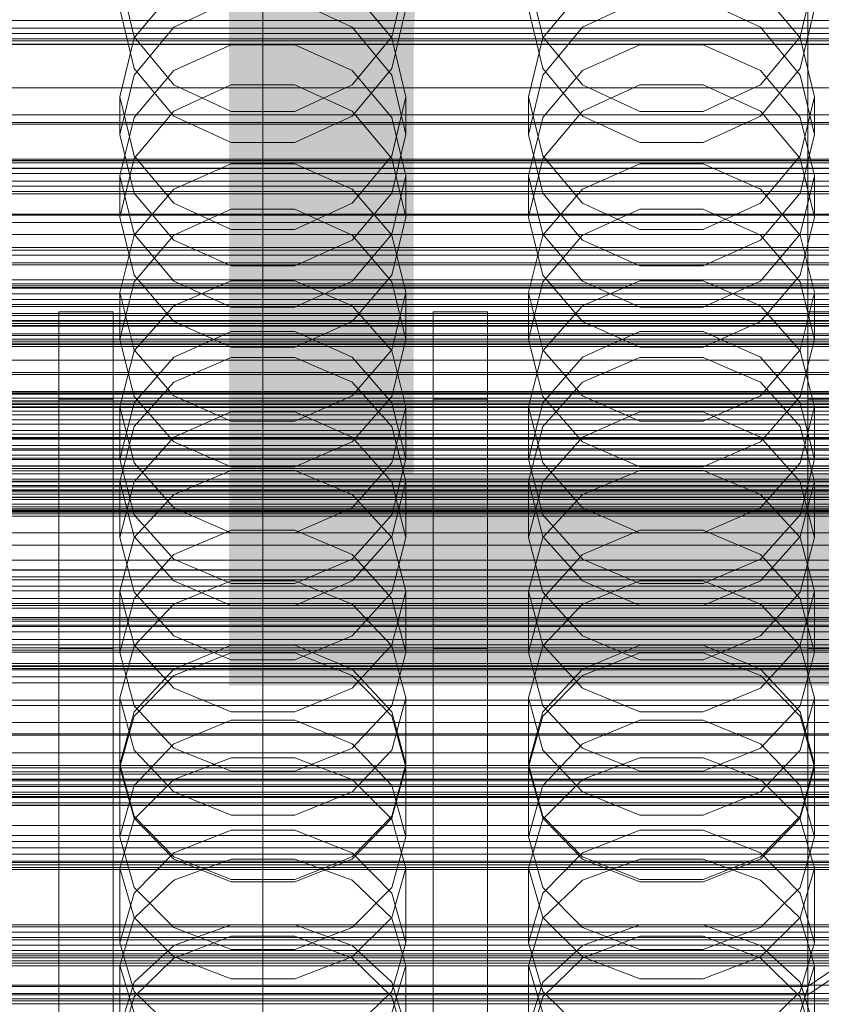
# Model space of a CAD drawing. Header units: millimetres. Extents: x -4738 to 65662, y -68080 to 6847.
# Tile 220 of 256: x 14 to 132, y -34523 to -34378. Entities that reach past the tile are written whole.
import ezdxf

# ---------------------------------------------------------------- set-up
doc = ezdxf.new("R2010")
doc.units = ezdxf.units.MM
for name, color, linetype, lineweight in [('COTAS_O', 1, 'Continuous', 0), ('COTAS_P', 1, 'Continuous', 0), ('frontal_briquetadora', 7, 'Continuous', 0), ('frontal_C01', 7, 'Continuous', 0), ('frontal_C02', 7, 'Continuous', 0), ('frontal_C03', 7, 'Continuous', 0), ('frontal_C04', 7, 'Continuous', 0), ('frontal_mezcladora', 7, 'Continuous', 0), ('frontal_secador', 7, 'Continuous', 0), ('frontal_tolva', 7, 'Continuous', 0), ('frontal_tolva-C01', 7, 'Continuous', 0)]:
    doc.layers.add(name, color=color, linetype=linetype, lineweight=lineweight)
doc.dimstyles.new('R19_100', dxfattribs={"dimtxt": 250, "dimasz": 150, "dimexe": 150, "dimexo": 80, "dimgap": 100, "dimtad": 1, "dimtih": 1, "dimtoh": 1, "dimdsep": 46, "dimcen": 0.09, "dimadec": 0, "dimazin": 0, "dimtfac": 1, "dimtdec": 4, "dimtofl": 0, "dimtmove": 0, "dimatfit": 3, "dimfxl": 1, "dimtolj": 1, "dimtzin": 0, "dimarcsym": 0})

# ---------------------------------------------------------------- blocks, each defined once
blk = doc.blocks.new('DIM_R30_48')
at = {"layer": 'COTAS_O'}
for p, q in [((-1725, -33700), (-1575, -33655)), ((1725, -33700), (1575, -33655)), ((-1725, -34400), (-1725, -33700)), ((-1725, -33700), (1725, -33700)), ((-1725, -33700), (-1575, -33745)), ((1725, -33700), (1575, -33745)), ((1725, -34400), (1725, -33700))]:
    blk.add_line(p, q, dxfattribs=at)
blk.add_text('3450 O', height=250, dxfattribs=at).set_placement((0, -33600))
blk = doc.blocks.new('DIM_R30_49')
at = {"layer": 'COTAS_P'}
for p, q in [((-150, -32300), (550, -32300)), ((550, -32300), (505, -32450)), ((550, -34900), (550, -32300)), ((550, -32300), (595, -32450)), ((550, -34900), (505, -34750)), ((550, -34900), (595, -34750)), ((-150, -34900), (550, -34900))]:
    blk.add_line(p, q, dxfattribs=at)
blk.add_text('2600 P', height=250, rotation=90, dxfattribs=at).set_placement((450, -33600))
blk = doc.blocks.new('DIM_R30_51')
at = {"layer": 'COTAS_O'}
for p, q in [((-650, -33700), (50, -33700)), ((50, -33700), (5, -33850)), ((50, -34900), (50, -33700)), ((50, -33700), (95, -33850)), ((50, -34900), (5, -34750)), ((50, -34900), (95, -34750)), ((-650, -34900), (50, -34900))]:
    blk.add_line(p, q, dxfattribs=at)
blk.add_text('1200 O', height=250, rotation=90, dxfattribs=at).set_placement((-50, -34300))
blk = doc.blocks.new('DIM_R30_52')
at = {"layer": 'COTAS_O'}
for p, q in [((-650, -34200), (-500, -34155)), ((650, -34200), (500, -34155)), ((-650, -34900), (-650, -34200)), ((-650, -34200), (650, -34200)), ((-650, -34200), (-500, -34245)), ((650, -34200), (500, -34245)), ((650, -34900), (650, -34200))]:
    blk.add_line(p, q, dxfattribs=at)
blk.add_text('1300 O', height=250, dxfattribs=at).set_placement((0, -34100))
blk = doc.blocks.new('DIM_R30_57')
at = {"layer": 'COTAS_P'}
for p, q in [((-305, -34680), (395, -34680)), ((395, -34680), (350, -34830)), ((395, -36000), (395, -34680)), ((395, -34680), (440, -34830)), ((395, -36000), (350, -35850)), ((395, -36000), (440, -35850)), ((-305, -36000), (395, -36000))]:
    blk.add_line(p, q, dxfattribs=at)
blk.add_text('1320 P', height=250, rotation=90, dxfattribs=at).set_placement((295, -35340))

msp = doc.modelspace()

# ---------------------------------------------------------------- linework, layer by layer
at = {"layer": 'frontal_briquetadora'}
for p, q in [((29, -34371.863), (31.08, -34380.664)), ((68.92, -34380.664), (71, -34371.863)), ((89, -34371.863), (91.08, -34380.664)), ((128.92, -34380.664), (131, -34371.863)), ((36.907, -34373.853), (31.08, -34380.809)), ((68.92, -34380.809), (63.093, -34373.853)), ((96.907, -34373.853), (91.08, -34380.809)), ((128.92, -34380.809), (123.093, -34373.853)), ((36.906, -34379.254), (45.326, -34375.335)), ((54.674, -34375.335), (63.094, -34379.254)), ((96.906, -34379.254), (105.326, -34375.335)), ((114.674, -34375.335), (123.094, -34379.254)), ((31.08, -34385.296), (29, -34376.522)), ((71, -34376.522), (68.92, -34385.296)), ((91.08, -34385.296), (89, -34376.522)), ((131, -34376.522), (128.92, -34385.296)), ((31.08, -34386.283), (36.906, -34379.254)), ((63.094, -34379.254), (68.92, -34386.283)), ((91.08, -34386.283), (96.906, -34379.254)), ((123.094, -34379.254), (128.92, -34386.283)), ((31.08, -34380.809), (29, -34389.484)), ((31.08, -34380.664), (36.907, -34387.722)), ((63.093, -34387.722), (68.92, -34380.664)), ((71, -34389.484), (68.92, -34380.809)), ((91.08, -34380.809), (89, -34389.484)), ((91.08, -34380.664), (96.907, -34387.722)), ((123.093, -34387.722), (128.92, -34380.664)), ((131, -34389.484), (128.92, -34380.809)), ((36.907, -34385.622), (45.327, -34381.804)), ((45.327, -34381.804), (54.673, -34381.804)), ((54.673, -34381.804), (63.093, -34385.622)), ((96.907, -34385.622), (105.327, -34381.804)), ((105.327, -34381.804), (114.673, -34381.804)), ((114.673, -34381.804), (123.093, -34385.622)), ((29, -34394.99), (31.08, -34386.283)), ((36.906, -34392.292), (31.08, -34385.296)), ((31.08, -34392.502), (36.907, -34385.622)), ((63.093, -34385.622), (68.92, -34392.502)), ((68.92, -34385.296), (63.094, -34392.292)), ((68.92, -34386.283), (71, -34394.99)), ((89, -34394.99), (91.08, -34386.283)), ((96.906, -34392.292), (91.08, -34385.296)), ((91.08, -34392.502), (96.907, -34385.622)), ((123.093, -34385.622), (128.92, -34392.502)), ((128.92, -34385.296), (123.094, -34392.292)), ((128.92, -34386.283), (131, -34394.99)), ((45.326, -34387.688), (36.906, -34391.571)), ((36.907, -34387.722), (45.327, -34391.639)), ((54.674, -34387.688), (45.326, -34387.688)), ((54.673, -34391.639), (63.093, -34387.722)), ((63.094, -34391.571), (54.674, -34387.688)), ((105.326, -34387.688), (96.906, -34391.571)), ((96.907, -34387.722), (105.327, -34391.639)), ((114.674, -34387.688), (105.326, -34387.688)), ((114.673, -34391.639), (123.093, -34387.722)), ((123.094, -34391.571), (114.674, -34387.688)), ((29, -34389.484), (29, -34394.99)), ((29, -34389.484), (31.08, -34398.159)), ((68.92, -34398.159), (71, -34389.484)), ((71, -34389.484), (71, -34394.99)), ((89, -34389.484), (89, -34394.99)), ((89, -34389.484), (91.08, -34398.159)), ((128.92, -34398.159), (131, -34389.484)), ((131, -34389.484), (131, -34394.99)), ((36.906, -34391.571), (31.08, -34398.53)), ((45.326, -34396.159), (36.906, -34392.292)), ((45.327, -34391.639), (54.673, -34391.639)), ((63.094, -34392.292), (54.674, -34396.159)), ((68.92, -34398.53), (63.094, -34391.571)), ((96.906, -34391.571), (91.08, -34398.53)), ((105.326, -34396.159), (96.906, -34392.292)), ((105.327, -34391.639), (114.673, -34391.639)), ((123.094, -34392.292), (114.674, -34396.159)), ((128.92, -34398.53), (123.094, -34391.571)), ((29, -34401.081), (31.08, -34392.502)), ((68.92, -34392.502), (71, -34401.081)), ((89, -34401.081), (91.08, -34392.502)), ((128.92, -34392.502), (131, -34401.081)), ((31.08, -34403.634), (29, -34394.99)), ((71, -34394.99), (68.92, -34403.634)), ((91.08, -34403.634), (89, -34394.99)), ((131, -34394.99), (128.92, -34403.634)), ((54.674, -34396.159), (45.326, -34396.159)), ((114.674, -34396.159), (105.326, -34396.159)), ((31.08, -34398.159), (36.907, -34405.116)), ((63.093, -34405.116), (68.92, -34398.159)), ((91.08, -34398.159), (96.907, -34405.116)), ((123.093, -34405.116), (128.92, -34398.159)), ((31.08, -34398.53), (29, -34407.145)), ((36.907, -34403.051), (45.327, -34399.304)), ((45.327, -34399.304), (54.673, -34399.304)), ((54.673, -34399.304), (63.093, -34403.051)), ((71, -34407.145), (68.92, -34398.53)), ((91.08, -34398.53), (89, -34407.145)), ((96.907, -34403.051), (105.327, -34399.304)), ((105.327, -34399.304), (114.673, -34399.304)), ((114.673, -34399.304), (123.093, -34403.051)), ((131, -34407.145), (128.92, -34398.53)), ((29, -34401.081), (29, -34407.145)), ((31.08, -34409.66), (29, -34401.081)), ((71, -34401.081), (68.92, -34409.66)), ((71, -34401.081), (71, -34407.145)), ((89, -34401.081), (89, -34407.145)), ((91.08, -34409.66), (89, -34401.081)), ((131, -34401.081), (128.92, -34409.66)), ((131, -34401.081), (131, -34407.145)), ((31.08, -34409.801), (36.907, -34403.051)), ((36.906, -34410.517), (31.08, -34403.634)), ((63.093, -34403.051), (68.92, -34409.801)), ((68.92, -34403.634), (63.094, -34410.517)), ((91.08, -34409.801), (96.907, -34403.051)), ((96.906, -34410.517), (91.08, -34403.634)), ((123.093, -34403.051), (128.92, -34409.801)), ((128.92, -34403.634), (123.094, -34410.517)), ((36.907, -34405.116), (45.327, -34408.976)), ((54.673, -34408.976), (63.093, -34405.116)), ((96.907, -34405.116), (105.327, -34408.976)), ((114.673, -34408.976), (123.093, -34405.116)), ((45.326, -34405.988), (36.906, -34409.807)), ((54.674, -34405.988), (45.326, -34405.988)), ((63.094, -34409.807), (54.674, -34405.988)), ((105.326, -34405.988), (96.906, -34409.807)), ((114.674, -34405.988), (105.326, -34405.988)), ((123.094, -34409.807), (114.674, -34405.988)), ((29, -34407.145), (31.08, -34415.689)), ((68.92, -34415.689), (71, -34407.145)), ((89, -34407.145), (91.08, -34415.689)), ((128.92, -34415.689), (131, -34407.145)), ((36.907, -34416.54), (31.08, -34409.66)), ((45.327, -34408.976), (54.673, -34408.976)), ((68.92, -34409.66), (63.093, -34416.54)), ((96.907, -34416.54), (91.08, -34409.66)), ((105.327, -34408.976), (114.673, -34408.976)), ((128.92, -34409.66), (123.093, -34416.54)), ((29, -34418.219), (31.08, -34409.801)), ((36.906, -34409.807), (31.08, -34416.648)), ((45.326, -34414.319), (36.906, -34410.517)), ((63.094, -34410.517), (54.674, -34414.319)), ((68.92, -34416.648), (63.094, -34409.807)), ((68.92, -34409.801), (71, -34418.219)), ((89, -34418.219), (91.08, -34409.801)), ((96.906, -34409.807), (91.08, -34416.648)), ((105.326, -34414.319), (96.906, -34410.517)), ((123.094, -34410.517), (114.674, -34414.319)), ((128.92, -34416.648), (123.094, -34409.807)), ((128.92, -34409.801), (131, -34418.219)), ((54.674, -34414.319), (45.326, -34414.319)), ((114.674, -34414.319), (105.326, -34414.319)), ((31.08, -34416.648), (29, -34425.108)), ((31.08, -34415.689), (36.906, -34422.488)), ((45.327, -34416.505), (36.907, -34420.17)), ((45.327, -34420.358), (36.907, -34416.54)), ((54.673, -34416.505), (45.327, -34416.505)), ((63.093, -34420.17), (54.673, -34416.505)), ((63.093, -34416.54), (54.673, -34420.358)), ((63.094, -34422.488), (68.92, -34415.689)), ((71, -34425.108), (68.92, -34416.648)), ((91.08, -34416.648), (89, -34425.108)), ((91.08, -34415.689), (96.906, -34422.488)), ((105.327, -34416.505), (96.907, -34420.17)), ((105.327, -34420.358), (96.907, -34416.54)), ((114.673, -34416.505), (105.327, -34416.505)), ((123.093, -34420.17), (114.673, -34416.505)), ((123.093, -34416.54), (114.673, -34420.358)), ((123.094, -34422.488), (128.92, -34415.689)), ((131, -34425.108), (128.92, -34416.648)), ((29, -34418.219), (29, -34425.108)), ((29, -34418.219), (31.08, -34426.637)), ((68.92, -34426.637), (71, -34418.219)), ((71, -34418.219), (71, -34425.108)), ((89, -34418.219), (89, -34425.108)), ((89, -34418.219), (91.08, -34426.637)), ((128.92, -34426.637), (131, -34418.219)), ((131, -34418.219), (131, -34425.108)), ((36.907, -34420.17), (31.08, -34426.776)), ((54.673, -34420.358), (45.327, -34420.358)), ((68.92, -34426.776), (63.093, -34420.17)), ((96.907, -34420.17), (91.08, -34426.776)), ((114.673, -34420.358), (105.327, -34420.358)), ((128.92, -34426.776), (123.093, -34420.17)), ((36.906, -34422.488), (45.326, -34426.241)), ((54.674, -34426.241), (63.094, -34422.488)), ((96.906, -34422.488), (105.326, -34426.241)), ((114.674, -34426.241), (123.094, -34422.488)), ((36.906, -34427.72), (45.326, -34423.972)), ((45.326, -34423.972), (54.674, -34423.972)), ((54.674, -34423.972), (63.094, -34427.72)), ((96.906, -34427.72), (105.326, -34423.972)), ((105.326, -34423.972), (114.674, -34423.972)), ((114.674, -34423.972), (123.094, -34427.72)), ((31.08, -34433.486), (29, -34425.108)), ((71, -34425.108), (68.92, -34433.486)), ((91.08, -34433.486), (89, -34425.108)), ((131, -34425.108), (128.92, -34433.486)), ((31.08, -34426.776), (29, -34435.012)), ((31.08, -34426.637), (36.907, -34433.388)), ((45.326, -34426.241), (54.674, -34426.241)), ((63.093, -34433.388), (68.92, -34426.637)), ((71, -34435.012), (68.92, -34426.776)), ((91.08, -34426.776), (89, -34435.012)), ((91.08, -34426.637), (96.907, -34433.388)), ((105.326, -34426.241), (114.674, -34426.241)), ((123.093, -34433.388), (128.92, -34426.637)), ((131, -34435.012), (128.92, -34426.776)), ((31.08, -34434.426), (36.906, -34427.72)), ((36.907, -34431.392), (45.327, -34427.785)), ((45.327, -34427.785), (54.673, -34427.785)), ((54.673, -34427.785), (63.093, -34431.392)), ((63.094, -34427.72), (68.92, -34434.426)), ((91.08, -34434.426), (96.906, -34427.72)), ((96.907, -34431.392), (105.327, -34427.785)), ((105.327, -34427.785), (114.673, -34427.785)), ((114.673, -34427.785), (123.093, -34431.392)), ((123.094, -34427.72), (128.92, -34434.426)), ((31.08, -34437.891), (36.907, -34431.392)), ((63.093, -34431.392), (68.92, -34437.891)), ((91.08, -34437.891), (96.907, -34431.392)), ((123.093, -34431.392), (128.92, -34437.891)), ((36.906, -34440.145), (31.08, -34433.486)), ((36.907, -34433.388), (45.327, -34437.134)), ((54.673, -34437.134), (63.093, -34433.388)), ((68.92, -34433.486), (63.094, -34440.145)), ((96.906, -34440.145), (91.08, -34433.486)), ((96.907, -34433.388), (105.327, -34437.134)), ((114.673, -34437.134), (123.093, -34433.388)), ((128.92, -34433.486), (123.094, -34440.145)), ((200, -34434.477), (-160, -34434.477)), ((29, -34442.708), (31.08, -34434.426)), ((29, -34435.012), (29, -34442.708)), ((29, -34435.012), (31.08, -34443.249)), ((45.326, -34435.765), (36.906, -34439.459)), ((54.674, -34435.765), (45.326, -34435.765)), ((63.094, -34439.459), (54.674, -34435.765)), ((68.92, -34434.426), (71, -34442.708)), ((68.92, -34443.249), (71, -34435.012)), ((71, -34435.012), (71, -34442.708)), ((89, -34442.708), (91.08, -34434.426)), ((89, -34435.012), (89, -34442.708)), ((89, -34435.012), (91.08, -34443.249)), ((105.326, -34435.765), (96.906, -34439.459)), ((114.674, -34435.765), (105.326, -34435.765)), ((123.094, -34439.459), (114.674, -34435.765)), ((128.92, -34434.426), (131, -34442.708)), ((128.92, -34443.249), (131, -34435.012)), ((131, -34435.012), (131, -34442.708)), ((45.327, -34437.134), (54.673, -34437.134)), ((105.327, -34437.134), (114.673, -34437.134)), ((29, -34445.996), (31.08, -34437.891)), ((68.92, -34437.891), (71, -34445.996)), ((89, -34445.996), (91.08, -34437.891)), ((128.92, -34437.891), (131, -34445.996)), ((-160, -34439.62), (200, -34439.62)), ((36.906, -34439.459), (31.08, -34446.067)), ((45.326, -34443.818), (36.906, -34440.145)), ((63.094, -34440.145), (54.674, -34443.818)), ((68.92, -34446.067), (63.094, -34439.459)), ((96.906, -34439.459), (91.08, -34446.067)), ((105.326, -34443.818), (96.906, -34440.145)), ((123.094, -34440.145), (114.674, -34443.818)), ((128.92, -34446.067), (123.094, -34439.459)), ((31.08, -34450.901), (29, -34442.708)), ((71, -34442.708), (68.92, -34450.901)), ((91.08, -34450.901), (89, -34442.708)), ((131, -34442.708), (128.92, -34450.901)), ((31.08, -34443.249), (36.907, -34449.855)), ((36.907, -34447.906), (45.327, -34444.394)), ((54.674, -34443.818), (45.326, -34443.818)), ((45.327, -34444.394), (54.673, -34444.394)), ((54.673, -34444.394), (63.093, -34447.906)), ((63.093, -34449.855), (68.92, -34443.249)), ((91.08, -34443.249), (96.907, -34449.855)), ((96.907, -34447.906), (105.327, -34444.394)), ((114.674, -34443.818), (105.326, -34443.818)), ((105.327, -34444.394), (114.673, -34444.394)), ((114.673, -34444.394), (123.093, -34447.906)), ((123.093, -34449.855), (128.92, -34443.249)), ((29, -34445.996), (29, -34454.221)), ((31.08, -34454.101), (29, -34445.996)), ((31.08, -34446.067), (29, -34454.221)), ((71, -34445.996), (68.92, -34454.101)), ((71, -34454.221), (68.92, -34446.067)), ((71, -34445.996), (71, -34454.221)), ((89, -34445.996), (89, -34454.221)), ((91.08, -34454.101), (89, -34445.996)), ((91.08, -34446.067), (89, -34454.221)), ((131, -34445.996), (128.92, -34454.101)), ((131, -34454.221), (128.92, -34446.067)), ((131, -34445.996), (131, -34454.221)), ((31.08, -34454.234), (36.907, -34447.906)), ((63.093, -34447.906), (68.92, -34454.234)), ((91.08, -34454.234), (96.907, -34447.906)), ((123.093, -34447.906), (128.92, -34454.234)), ((36.907, -34449.855), (45.327, -34453.52)), ((54.673, -34453.52), (63.093, -34449.855)), ((96.907, -34449.855), (105.327, -34453.52)), ((114.673, -34453.52), (123.093, -34449.855)), ((200, -34451.11), (-160, -34451.11)), ((36.906, -34457.404), (31.08, -34450.901)), ((68.92, -34450.901), (63.094, -34457.404)), ((96.906, -34457.404), (91.08, -34450.901)), ((128.92, -34450.901), (123.094, -34457.404)), ((45.326, -34453.127), (36.906, -34456.734)), ((54.674, -34453.127), (45.326, -34453.127)), ((63.094, -34456.734), (54.674, -34453.127)), ((105.326, -34453.127), (96.906, -34456.734)), ((114.674, -34453.127), (105.326, -34453.127)), ((123.094, -34456.734), (114.674, -34453.127)), ((29, -34454.221), (31.08, -34462.278)), ((29, -34462.125), (31.08, -34454.234)), ((36.907, -34460.601), (31.08, -34454.101)), ((45.327, -34453.52), (54.673, -34453.52)), ((68.92, -34454.101), (63.093, -34460.601)), ((68.92, -34462.278), (71, -34454.221)), ((68.92, -34454.234), (71, -34462.125)), ((89, -34454.221), (91.08, -34462.278)), ((89, -34462.125), (91.08, -34454.234)), ((96.907, -34460.601), (91.08, -34454.101)), ((105.327, -34453.52), (114.673, -34453.52)), ((128.92, -34454.101), (123.093, -34460.601)), ((128.92, -34462.278), (131, -34454.221)), ((128.92, -34454.234), (131, -34462.125)), ((36.906, -34456.734), (31.08, -34463.181)), ((45.326, -34460.988), (36.906, -34457.404)), ((63.094, -34457.404), (54.674, -34460.988)), ((68.92, -34463.18), (63.094, -34456.734)), ((96.906, -34456.734), (91.08, -34463.181)), ((105.326, -34460.988), (96.906, -34457.404)), ((123.094, -34457.404), (114.674, -34460.988)), ((128.92, -34463.18), (123.094, -34456.734)), ((-160, -34457.538), (200, -34457.538)), ((200, -34461.368), (-160, -34461.368)), ((45.327, -34460.596), (36.907, -34464.004)), ((45.327, -34464.208), (36.907, -34460.601)), ((54.674, -34460.988), (45.326, -34460.988)), ((54.673, -34460.596), (45.327, -34460.596)), ((63.093, -34464.004), (54.673, -34460.596)), ((63.093, -34460.601), (54.673, -34464.208)), ((105.327, -34460.596), (96.907, -34464.004)), ((105.327, -34464.208), (96.907, -34460.601)), ((114.674, -34460.988), (105.326, -34460.988)), ((114.673, -34460.596), (105.327, -34460.596)), ((123.093, -34464.004), (114.673, -34460.596)), ((123.093, -34460.601), (114.673, -34464.208)), ((29, -34462.125), (29, -34471.125)), ((29, -34462.125), (31.08, -34470.016)), ((31.08, -34463.181), (29, -34471.125)), ((31.08, -34462.278), (36.906, -34468.668)), ((63.094, -34468.668), (68.92, -34462.278)), ((68.92, -34470.016), (71, -34462.125)), ((71, -34471.125), (68.92, -34463.18)), ((71, -34462.125), (71, -34471.125)), ((89, -34462.125), (89, -34471.125)), ((89, -34462.125), (91.08, -34470.016)), ((91.08, -34463.181), (89, -34471.125)), ((91.08, -34462.278), (96.906, -34468.668)), ((123.094, -34468.668), (128.92, -34462.278)), ((128.92, -34470.016), (131, -34462.125)), ((131, -34471.125), (128.92, -34463.18)), ((131, -34462.125), (131, -34471.125)), ((-160, -34463.94), (200, -34463.94)), ((36.907, -34464.004), (31.08, -34470.145)), ((54.673, -34464.208), (45.327, -34464.208)), ((68.92, -34470.145), (63.093, -34464.004)), ((96.907, -34464.004), (91.08, -34470.145)), ((114.673, -34464.208), (105.327, -34464.208)), ((128.92, -34470.145), (123.093, -34464.004)), ((36.906, -34468.668), (45.326, -34472.188)), ((54.674, -34472.188), (63.094, -34468.668)), ((96.906, -34468.668), (105.326, -34472.188)), ((114.674, -34472.188), (123.094, -34468.668)), ((31.08, -34470.145), (29, -34477.803)), ((31.08, -34470.016), (36.907, -34476.344)), ((36.906, -34473.572), (45.326, -34470.06)), ((45.326, -34470.06), (54.674, -34470.06)), ((54.674, -34470.06), (63.094, -34473.572)), ((63.093, -34476.344), (68.92, -34470.016)), ((71, -34477.803), (68.92, -34470.145)), ((91.08, -34470.145), (89, -34477.803)), ((91.08, -34470.016), (96.907, -34476.344)), ((96.906, -34473.572), (105.326, -34470.06)), ((105.326, -34470.06), (114.674, -34470.06)), ((114.674, -34470.06), (123.094, -34473.572)), ((123.093, -34476.344), (128.92, -34470.016)), ((131, -34477.803), (128.92, -34470.145)), ((31.08, -34478.964), (29, -34471.125)), ((36.907, -34474.485), (45.327, -34471.151)), ((45.327, -34471.151), (54.673, -34471.151)), ((54.673, -34471.151), (63.093, -34474.485)), ((71, -34471.125), (68.92, -34478.964)), ((91.08, -34478.964), (89, -34471.125)), ((96.907, -34474.485), (105.327, -34471.151)), ((105.327, -34471.151), (114.673, -34471.151)), ((114.673, -34471.151), (123.093, -34474.485)), ((131, -34471.125), (128.92, -34478.964)), ((45.326, -34472.188), (54.674, -34472.188)), ((105.326, -34472.188), (114.674, -34472.188)), ((31.08, -34479.841), (36.906, -34473.572)), ((31.08, -34480.494), (36.907, -34474.485)), ((63.093, -34474.485), (68.92, -34480.494)), ((63.094, -34473.572), (68.92, -34479.841)), ((91.08, -34479.841), (96.906, -34473.572)), ((91.08, -34480.494), (96.907, -34474.485)), ((123.093, -34474.485), (128.92, -34480.494)), ((123.094, -34473.572), (128.92, -34479.841)), ((36.907, -34476.344), (45.327, -34479.856)), ((54.673, -34479.856), (63.093, -34476.344)), ((96.907, -34476.344), (105.327, -34479.856)), ((114.673, -34479.856), (123.093, -34476.344)), ((200, -34478.149), (-160, -34478.149)), ((29, -34477.803), (29, -34487.557)), ((29, -34477.803), (31.08, -34485.461)), ((36.906, -34485.172), (31.08, -34478.964)), ((68.92, -34478.964), (63.094, -34485.172)), ((68.92, -34485.461), (71, -34477.803)), ((71, -34477.803), (71, -34487.557)), ((89, -34477.803), (89, -34487.557)), ((89, -34477.803), (91.08, -34485.461)), ((96.906, -34485.172), (91.08, -34478.964)), ((128.92, -34478.964), (123.094, -34485.172)), ((128.92, -34485.461), (131, -34477.803)), ((131, -34477.803), (131, -34487.557)), ((29, -34487.557), (31.08, -34479.841)), ((29, -34487.986), (31.08, -34480.494)), ((45.327, -34479.856), (54.673, -34479.856)), ((68.92, -34479.841), (71, -34487.557)), ((68.92, -34480.494), (71, -34487.986)), ((89, -34487.557), (91.08, -34479.841)), ((89, -34487.986), (91.08, -34480.494)), ((105.327, -34479.856), (114.673, -34479.856)), ((128.92, -34479.841), (131, -34487.557)), ((128.92, -34480.494), (131, -34487.986)), ((-160, -34481.433), (200, -34481.433)), ((45.326, -34481.091), (36.906, -34484.534)), ((54.674, -34481.091), (45.326, -34481.091)), ((63.094, -34484.534), (54.674, -34481.091)), ((105.326, -34481.091), (96.906, -34484.534)), ((114.674, -34481.091), (105.326, -34481.091)), ((123.094, -34484.534), (114.674, -34481.091)), ((-160, -34483.291), (200, -34483.291)), ((36.906, -34484.534), (31.08, -34490.676)), ((68.92, -34490.676), (63.094, -34484.534)), ((96.906, -34484.534), (91.08, -34490.676)), ((128.92, -34490.676), (123.094, -34484.534)), ((-160, -34485.849), (200, -34485.849)), ((31.08, -34485.461), (36.907, -34491.602)), ((45.326, -34488.588), (36.906, -34485.172)), ((63.094, -34485.172), (54.674, -34488.588)), ((63.093, -34491.602), (68.92, -34485.461)), ((91.08, -34485.461), (96.907, -34491.602)), ((105.326, -34488.588), (96.906, -34485.172)), ((123.094, -34485.172), (114.674, -34488.588)), ((123.093, -34491.602), (128.92, -34485.461)), ((31.08, -34495.158), (29, -34487.557)), ((36.907, -34489.803), (45.327, -34486.586)), ((45.327, -34486.586), (54.673, -34486.586)), ((54.673, -34486.586), (63.093, -34489.803)), ((71, -34487.557), (68.92, -34495.158)), ((91.08, -34495.158), (89, -34487.557)), ((96.907, -34489.803), (105.327, -34486.586)), ((105.327, -34486.586), (114.673, -34486.586)), ((114.673, -34486.586), (123.093, -34489.803)), ((131, -34487.557), (128.92, -34495.158)), ((29, -34487.986), (29, -34498.23)), ((31.08, -34495.478), (29, -34487.986)), ((54.674, -34488.588), (45.326, -34488.588)), ((71, -34487.986), (68.92, -34495.478)), ((71, -34487.986), (71, -34498.23)), ((89, -34487.986), (89, -34498.23)), ((91.08, -34495.478), (89, -34487.986)), ((114.674, -34488.588), (105.326, -34488.588)), ((131, -34487.986), (128.92, -34495.478)), ((131, -34487.986), (131, -34498.23)), ((-160, -34489.719), (200, -34489.719)), ((-160, -34489.991), (200, -34489.991)), ((31.08, -34490.676), (29, -34498.23)), ((31.08, -34495.6), (36.907, -34489.803)), ((63.093, -34489.803), (68.92, -34495.6)), ((71, -34498.23), (68.92, -34490.676)), ((91.08, -34490.676), (89, -34498.23)), ((91.08, -34495.6), (96.907, -34489.803)), ((123.093, -34489.803), (128.92, -34495.6)), ((131, -34498.23), (128.92, -34490.676)), ((36.907, -34491.602), (45.327, -34495.01)), ((54.673, -34495.01), (63.093, -34491.602)), ((96.907, -34491.602), (105.327, -34495.01)), ((114.673, -34495.01), (123.093, -34491.602)), ((-160, -34492.29), (200, -34492.29)), ((-160, -34493.614), (200, -34493.614)), ((45.327, -34495.01), (54.673, -34495.01)), ((105.327, -34495.01), (114.673, -34495.01)), ((29, -34502.829), (31.08, -34495.6)), ((36.906, -34501.17), (31.08, -34495.158)), ((36.907, -34501.486), (31.08, -34495.478)), ((68.92, -34495.478), (63.093, -34501.486)), ((68.92, -34495.158), (63.094, -34501.17)), ((68.92, -34495.6), (71, -34502.829)), ((89, -34502.829), (91.08, -34495.6)), ((96.906, -34501.17), (91.08, -34495.158)), ((96.907, -34501.486), (91.08, -34495.478)), ((128.92, -34495.478), (123.093, -34501.486)), ((128.92, -34495.158), (123.094, -34501.17)), ((128.92, -34495.6), (131, -34502.829)), ((45.326, -34497.219), (36.906, -34500.552)), ((54.674, -34497.219), (45.326, -34497.219)), ((63.094, -34500.552), (54.674, -34497.219)), ((105.326, -34497.219), (96.906, -34500.552)), ((114.674, -34497.219), (105.326, -34497.219)), ((123.094, -34500.552), (114.674, -34497.219)), ((-160, -34498.03), (200, -34498.03)), ((29, -34498.23), (31.08, -34505.662)), ((68.92, -34505.662), (71, -34498.23)), ((89, -34498.23), (91.08, -34505.662)), ((128.92, -34505.662), (131, -34498.23)), ((36.906, -34500.552), (31.08, -34506.493)), ((68.92, -34506.493), (63.094, -34500.552)), ((96.906, -34500.552), (91.08, -34506.493)), ((128.92, -34506.493), (123.094, -34500.552)), ((45.326, -34504.474), (36.906, -34501.17)), ((45.327, -34504.82), (36.907, -34501.486)), ((45.327, -34501.512), (36.907, -34504.604)), ((54.673, -34501.512), (45.327, -34501.512)), ((63.093, -34501.486), (54.673, -34504.82)), ((63.093, -34504.604), (54.673, -34501.512)), ((63.094, -34501.17), (54.674, -34504.474)), ((105.326, -34504.474), (96.906, -34501.17)), ((105.327, -34504.82), (96.907, -34501.486)), ((105.327, -34501.512), (96.907, -34504.604)), ((114.673, -34501.512), (105.327, -34501.512)), ((123.093, -34501.486), (114.673, -34504.82)), ((123.093, -34504.604), (114.673, -34501.512)), ((123.094, -34501.17), (114.674, -34504.474)), ((29, -34502.829), (29, -34513.787)), ((29, -34502.829), (31.08, -34510.058)), ((68.92, -34510.058), (71, -34502.829)), ((71, -34502.829), (71, -34513.787)), ((89, -34502.829), (89, -34513.787)), ((89, -34502.829), (91.08, -34510.058)), ((128.92, -34510.058), (131, -34502.829)), ((131, -34502.829), (131, -34513.787)), ((36.907, -34504.604), (31.08, -34510.176)), ((54.674, -34504.474), (45.326, -34504.474)), ((54.673, -34504.82), (45.327, -34504.82)), ((68.92, -34510.176), (63.093, -34504.604)), ((96.907, -34504.604), (91.08, -34510.176)), ((114.674, -34504.474), (105.326, -34504.474)), ((114.673, -34504.82), (105.327, -34504.82)), ((128.92, -34510.176), (123.093, -34504.604)), ((31.08, -34506.493), (29, -34513.787)), ((31.08, -34505.662), (36.906, -34511.534)), ((63.094, -34511.534), (68.92, -34505.662)), ((71, -34513.787), (68.92, -34506.493)), ((91.08, -34506.493), (89, -34513.787)), ((91.08, -34505.662), (96.906, -34511.534)), ((123.094, -34511.534), (128.92, -34505.662)), ((131, -34513.787), (128.92, -34506.493)), ((31.08, -34510.176), (29, -34517.123)), ((31.08, -34510.058), (36.907, -34515.855)), ((63.093, -34515.855), (68.92, -34510.058)), ((71, -34517.123), (68.92, -34510.176)), ((91.08, -34510.176), (89, -34517.123)), ((91.08, -34510.058), (96.907, -34515.855)), ((123.093, -34515.855), (128.92, -34510.058)), ((131, -34517.123), (128.92, -34510.176)), ((36.906, -34511.534), (45.326, -34514.76)), ((36.907, -34514.166), (45.327, -34511.161)), ((45.327, -34511.161), (54.673, -34511.161)), ((54.673, -34511.161), (63.093, -34514.166)), ((54.674, -34514.76), (63.094, -34511.534)), ((96.906, -34511.534), (105.326, -34514.76)), ((96.907, -34514.166), (105.327, -34511.161)), ((105.327, -34511.161), (114.673, -34511.161)), ((114.673, -34511.161), (123.093, -34514.166)), ((114.674, -34514.76), (123.094, -34511.534)), ((31.08, -34520.952), (29, -34513.787)), ((36.906, -34516.027), (45.326, -34512.811)), ((45.326, -34512.811), (54.674, -34512.811)), ((54.674, -34512.811), (63.094, -34516.027)), ((71, -34513.787), (68.92, -34520.952)), ((91.08, -34520.952), (89, -34513.787)), ((96.906, -34516.027), (105.326, -34512.811)), ((105.326, -34512.811), (114.674, -34512.811)), ((114.674, -34512.811), (123.094, -34516.027)), ((131, -34513.787), (128.92, -34520.952)), ((31.08, -34519.58), (36.907, -34514.166)), ((45.326, -34514.76), (54.674, -34514.76)), ((63.093, -34514.166), (68.92, -34519.58)), ((91.08, -34519.58), (96.907, -34514.166)), ((105.326, -34514.76), (114.674, -34514.76)), ((123.093, -34514.166), (128.92, -34519.58)), ((31.08, -34521.752), (36.906, -34516.027)), ((36.907, -34515.855), (45.327, -34519.072)), ((54.673, -34519.072), (63.093, -34515.855)), ((63.094, -34516.027), (68.92, -34521.752)), ((91.08, -34521.752), (96.906, -34516.027)), ((96.907, -34515.855), (105.327, -34519.072)), ((114.673, -34519.072), (123.093, -34515.855)), ((123.094, -34516.027), (128.92, -34521.752)), ((29, -34517.123), (29, -34528.769)), ((29, -34517.123), (31.08, -34524.071)), ((68.92, -34524.071), (71, -34517.123)), ((71, -34517.123), (71, -34528.769)), ((89, -34517.123), (89, -34528.769)), ((89, -34517.123), (91.08, -34524.071)), ((128.92, -34524.071), (131, -34517.123)), ((131, -34517.123), (131, -34528.769)), ((29, -34526.331), (31.08, -34519.58)), ((45.327, -34519.072), (54.673, -34519.072)), ((68.92, -34519.58), (71, -34526.331)), ((89, -34526.331), (91.08, -34519.58)), ((105.327, -34519.072), (114.673, -34519.072)), ((128.92, -34519.58), (131, -34526.331)), ((36.906, -34526.603), (31.08, -34520.952)), ((68.92, -34520.952), (63.094, -34526.603)), ((96.906, -34526.603), (91.08, -34520.952)), ((128.92, -34520.952), (123.094, -34526.603)), ((29, -34528.769), (31.08, -34521.752)), ((68.92, -34521.752), (71, -34528.769)), ((89, -34528.769), (91.08, -34521.752)), ((128.92, -34521.752), (131, -34528.769))]:
    msp.add_line(p, q, dxfattribs=at)
at = {"layer": 'frontal_C01'}
for p, q in [((130, -34520.192), (130, -34257.579)), ((130, -34263.359), (130, -34525.972)), ((-450, -34381.706), (450, -34381.706)), ((228.298, -34453.88), (130, -34520.192)), ((130, -34520.192), (0, -34520.192)), ((130, -34782.805), (130, -34520.192))]:
    msp.add_line(p, q, dxfattribs=at)
at = {"layer": 'frontal_C02'}
for p, q in [((130, -34521.432), (130, -34230.937)), ((130, -34236.667), (130, -34527.162)), ((-311.15, -34416.368), (311.15, -34416.368)), ((-311.15, -34416.964), (311.15, -34416.964)), ((-311.15, -34417.501), (311.15, -34417.501)), ((-311.15, -34419.249), (311.15, -34419.249)), ((-311.15, -34420.287), (311.15, -34420.287)), ((-311.15, -34423.068), (311.15, -34423.068)), ((-311.15, -34424.535), (311.15, -34424.535)), ((-311.15, -34428.159), (311.15, -34428.159)), ((-311.15, -34429.956), (311.15, -34429.956)), ((-440, -34432.754), (440, -34432.754)), ((-440, -34432.965), (440, -34432.965)), ((-440, -34433.156), (440, -34433.156)), ((-440, -34433.775), (440, -34433.775)), ((-440, -34434.143), (440, -34434.143)), ((311.15, -34434.176), (-311.15, -34434.176)), ((-440, -34435.128), (440, -34435.128)), ((-440, -34435.648), (440, -34435.648)), ((-440, -34436.932), (440, -34436.932)), ((-311.15, -34436.18), (311.15, -34436.18)), ((-440, -34437.569), (440, -34437.569)), ((440, -34439.064), (-440, -34439.064)), ((-440, -34439.774), (440, -34439.774)), ((-440, -34441.379), (440, -34441.379)), ((-311.15, -34440.709), (311.15, -34440.709)), ((-440, -34442.114), (440, -34442.114)), ((-311.15, -34442.784), (311.15, -34442.784)), ((-440, -34443.719), (440, -34443.719)), ((-440, -34444.429), (440, -34444.429)), ((-440, -34445.925), (440, -34445.925)), ((-440, -34446.561), (440, -34446.561)), ((-311.15, -34447.313), (311.15, -34447.313)), ((-440, -34447.845), (440, -34447.845)), ((-440, -34448.365), (440, -34448.365)), ((-440, -34449.351), (440, -34449.351)), ((-440, -34449.718), (440, -34449.718)), ((-311.15, -34449.317), (311.15, -34449.317)), ((-440, -34450.338), (440, -34450.338)), ((-440, -34450.528), (440, -34450.528)), ((-440, -34450.739), (440, -34450.739)), ((-311.15, -34453.538), (311.15, -34453.538)), ((-311.15, -34455.334), (311.15, -34455.334)), ((228.298, -34455.696), (130, -34521.432)), ((-311.15, -34458.959), (311.15, -34458.959)), ((-311.15, -34460.426), (311.15, -34460.426)), ((-311.15, -34463.207), (311.15, -34463.207)), ((-311.15, -34464.244), (311.15, -34464.244)), ((-311.15, -34465.992), (311.15, -34465.992)), ((-311.15, -34466.529), (311.15, -34466.529)), ((-311.15, -34467.125), (311.15, -34467.125)), ((130, -34521.432), (0, -34521.432)), ((130, -34811.926), (130, -34521.432))]:
    msp.add_line(p, q, dxfattribs=at)
at = {"layer": 'frontal_C03'}
for p, q in [((-1250, -34378.264), (1250, -34378.264)), ((1250, -34379.387), (-1250, -34379.387)), ((1250, -34380.151), (-1250, -34380.151)), ((1250, -34380.945), (-1250, -34380.945)), ((1250, -34381.262), (-1250, -34381.262)), ((1250, -34398.847), (-1250, -34398.847)), ((1250, -34399.164), (-1250, -34399.164)), ((1250, -34399.958), (-1250, -34399.958)), ((-1250, -34400.722), (1250, -34400.722)), ((1250, -34401.845), (-1250, -34401.845)), ((1250, -34402.609), (-1250, -34402.609)), ((1250, -34403.403), (-1250, -34403.403)), ((1250, -34403.719), (-1250, -34403.719)), ((1250, -34421.305), (-1250, -34421.305)), ((1250, -34421.621), (-1250, -34421.621)), ((1250, -34422.415), (-1250, -34422.415)), ((-1250, -34423.179), (1250, -34423.179)), ((1250, -34424.302), (-1250, -34424.302)), ((1250, -34425.066), (-1250, -34425.066)), ((1250, -34425.86), (-1250, -34425.86)), ((1250, -34426.177), (-1250, -34426.177)), ((1250, -34443.762), (-1250, -34443.762)), ((1250, -34444.079), (-1250, -34444.079)), ((1250, -34444.873), (-1250, -34444.873)), ((-1250, -34445.637), (1250, -34445.637)), ((1250, -34446.76), (-1250, -34446.76)), ((1250, -34447.524), (-1250, -34447.524)), ((1250, -34448.318), (-1250, -34448.318)), ((1250, -34448.635), (-1250, -34448.635)), ((1250, -34466.22), (-1250, -34466.22)), ((1250, -34466.536), (-1250, -34466.536)), ((1250, -34467.33), (-1250, -34467.33)), ((-1250, -34468.095), (1250, -34468.095)), ((1250, -34469.217), (-1250, -34469.217)), ((1250, -34469.982), (-1250, -34469.982)), ((1250, -34470.776), (-1250, -34470.776)), ((1250, -34471.092), (-1250, -34471.092)), ((1250, -34488.678), (-1250, -34488.678)), ((1250, -34488.994), (-1250, -34488.994)), ((1250, -34489.788), (-1250, -34489.788)), ((-1250, -34490.552), (1250, -34490.552)), ((1250, -34491.675), (-1250, -34491.675)), ((1250, -34492.439), (-1250, -34492.439)), ((1250, -34493.233), (-1250, -34493.233)), ((1250, -34493.55), (-1250, -34493.55)), ((1250, -34511.135), (-1250, -34511.135)), ((1250, -34511.452), (-1250, -34511.452)), ((1250, -34512.246), (-1250, -34512.246)), ((-1250, -34513.01), (1250, -34513.01)), ((1250, -34514.133), (-1250, -34514.133)), ((1250, -34514.897), (-1250, -34514.897)), ((1250, -34515.691), (-1250, -34515.691)), ((1250, -34516.007), (-1250, -34516.007)), ((1250, -34516.796), (-1250, -34516.796)), ((1250, -34517.172), (-1250, -34517.172)), ((1250, -34521.224), (-1250, -34521.224)), ((1250, -34522.296), (-1250, -34522.296))]:
    msp.add_line(p, q, dxfattribs=at)
at = {"layer": 'frontal_C04'}
for p, q in [((-225, -34406.721), (225, -34406.721)), ((-225, -34407.952), (225, -34407.952)), ((225, -34411.606), (-225, -34411.606)), ((225, -34412.721), (-225, -34412.721)), ((225, -34413.861), (-225, -34413.861)), ((225, -34414.162), (-225, -34414.162)), ((-225, -34417.244), (225, -34417.244)), ((-225, -34417.573), (225, -34417.573)), ((225, -34418.43), (-225, -34418.43)), ((225, -34422.769), (-225, -34422.769)), ((225, -34425.361), (-225, -34425.361)), ((-225, -34425.672), (225, -34425.672)), ((225, -34430.268), (-225, -34430.268)), ((225, -34434.688), (-225, -34434.688)), ((-225, -34435.655), (225, -34435.655)), ((188, -34438.484), (-188, -34438.484)), ((225, -34439.512), (-225, -34439.512)), ((-188, -34441.22), (188, -34441.22)), ((225, -34446.053), (-225, -34446.053)), ((-225, -34447.221), (225, -34447.221)), ((225, -34450.221), (-225, -34450.221)), ((225, -34459.02), (-225, -34459.02)), ((-225, -34460.018), (225, -34460.018)), ((225, -34462.07), (-225, -34462.07)), ((-188, -34470.434), (188, -34470.434)), ((314, -34472.721), (-284, -34472.721)), ((225, -34473.089), (-225, -34473.089)), ((188, -34473.17), (-188, -34473.17)), ((314, -34473.455), (-284, -34473.455)), ((-225, -34473.656), (225, -34473.656)), ((225, -34474.698), (-225, -34474.698)), ((314, -34475.586), (-284, -34475.586)), ((314, -34478.904), (-284, -34478.904)), ((314, -34483.086), (-284, -34483.086)), ((-284, -34487.721), (314, -34487.721)), ((-225, -34487.721), (225, -34487.721)), ((188, -34488.077), (-188, -34488.077)), ((-188, -34490.813), (188, -34490.813)), ((314, -34492.356), (-284, -34492.356)), ((314, -34496.538), (-284, -34496.538)), ((314, -34499.856), (-284, -34499.856)), ((225, -34500.745), (-225, -34500.745)), ((314, -34501.987), (-284, -34501.987)), ((-225, -34501.787), (225, -34501.787)), ((225, -34502.353), (-225, -34502.353)), ((314, -34502.721), (-284, -34502.721)), ((225, -34513.373), (-225, -34513.373)), ((-225, -34515.425), (225, -34515.425)), ((225, -34516.422), (-225, -34516.422)), ((-188, -34520.026), (188, -34520.026)), ((188, -34522.763), (-188, -34522.763))]:
    msp.add_line(p, q, dxfattribs=at)
at = {"layer": 'frontal_mezcladora'}
for p, q in [((20, -34433.911), (20, -34421.05)), ((20, -34421.05), (28, -34421.05)), ((28, -34433.911), (28, -34421.05)), ((75, -34433.911), (75, -34421.05)), ((75, -34421.05), (83, -34421.05)), ((83, -34433.911), (83, -34421.05)), ((130, -34433.911), (130, -34421.05)), ((130, -34421.05), (138, -34421.05)), ((20, -34470.534), (20, -34433.911)), ((20, -34433.911), (28, -34433.911)), ((28, -34470.534), (28, -34433.911)), ((75, -34470.534), (75, -34433.911)), ((75, -34433.911), (83, -34433.911)), ((83, -34470.534), (83, -34433.911)), ((130, -34470.534), (130, -34433.911)), ((130, -34433.911), (138, -34433.911)), ((-420, -34435), (240, -34435)), ((-420, -34442.586), (240, -34442.586)), ((-280, -34450), (280, -34450)), ((-420, -34464.602), (240, -34464.602)), ((20, -34525.346), (20, -34470.534)), ((20, -34470.534), (28, -34470.534)), ((28, -34525.346), (28, -34470.534)), ((75, -34525.346), (75, -34470.534)), ((75, -34470.534), (83, -34470.534)), ((83, -34525.346), (83, -34470.534)), ((130, -34525.346), (130, -34470.534)), ((130, -34470.534), (138, -34470.534)), ((-420, -34498.893), (240, -34498.893))]:
    msp.add_line(p, q, dxfattribs=at)
at = {"layer": 'frontal_secador'}
for p, q in [((1360, -34381.784), (-1360, -34381.784)), ((1360, -34388.141), (-1360, -34388.141)), ((1360, -34392.137), (-1360, -34392.137)), ((1360, -34393.5), (-1360, -34393.5)), ((1250, -34393.25), (-1250, -34393.25)), ((1250, -34409.715), (-1250, -34409.715)), ((1250, -34422.349), (-1250, -34422.349)), ((1250, -34430.291), (-1250, -34430.291)), ((1250, -34433), (-1250, -34433)), ((-1250, -34516), (1250, -34516)), ((-1250, -34522), (1250, -34522))]:
    msp.add_line(p, q, dxfattribs=at)
at = {"layer": 'frontal_tolva'}
for p, q in [((-670, -34400), (670, -34400)), ((600, -34400), (-600, -34400)), ((-600, -34406.849), (600, -34406.849)), ((-670, -34412), (670, -34412)), ((-660, -34420), (660, -34420)), ((-660, -34430), (660, -34430)), ((-1821.5, -34492), (1821.5, -34492)), ((-1821.5, -34503), (1821.5, -34503))]:
    msp.add_line(p, q, dxfattribs=at)
at = {"layer": 'frontal_tolva-C01'}
for p, q in [((-600, -34398.619), (600, -34398.619)), ((600, -34398.891), (-600, -34398.891)), ((600, -34400), (-600, -34400))]:
    msp.add_line(p, q, dxfattribs=at)

# ---------------------------------------------------------------- dimensions: what is measured, and where the dimension line sits
at = {"layer": 'COTAS_O'}
for p1, p2, distance, picture, middle in [((-650, -34900), (-650, -33700), -700, 'DIM_R30_51', (50, -34300)), ((-1725, -34400), (1725, -34400), 700, 'DIM_R30_48', (0, -33700)), ((-650, -34900), (650, -34900), 700, 'DIM_R30_52', (0, -34200))]:
    dim = msp.add_aligned_dim(p1=p1, p2=p2, distance=distance, text='<> O', dimstyle='R19_100', dxfattribs=at)
    dim.commit()
    dim.dimension.update_dxf_attribs({"geometry": picture, "text_midpoint": middle})
at = {"layer": 'COTAS_P'}
for p1, p2, picture, middle in [((-150, -34900), (-150, -32300), 'DIM_R30_49', (550, -33600)), ((-305, -36000), (-305, -34680), 'DIM_R30_57', (395, -35340))]:
    dim = msp.add_aligned_dim(p1=p1, p2=p2, distance=-700, text='<> P', dimstyle='R19_100', dxfattribs=at)
    dim.commit()
    dim.dimension.update_dxf_attribs({"geometry": picture, "text_midpoint": middle})

doc.saveas('drawing.dxf')
